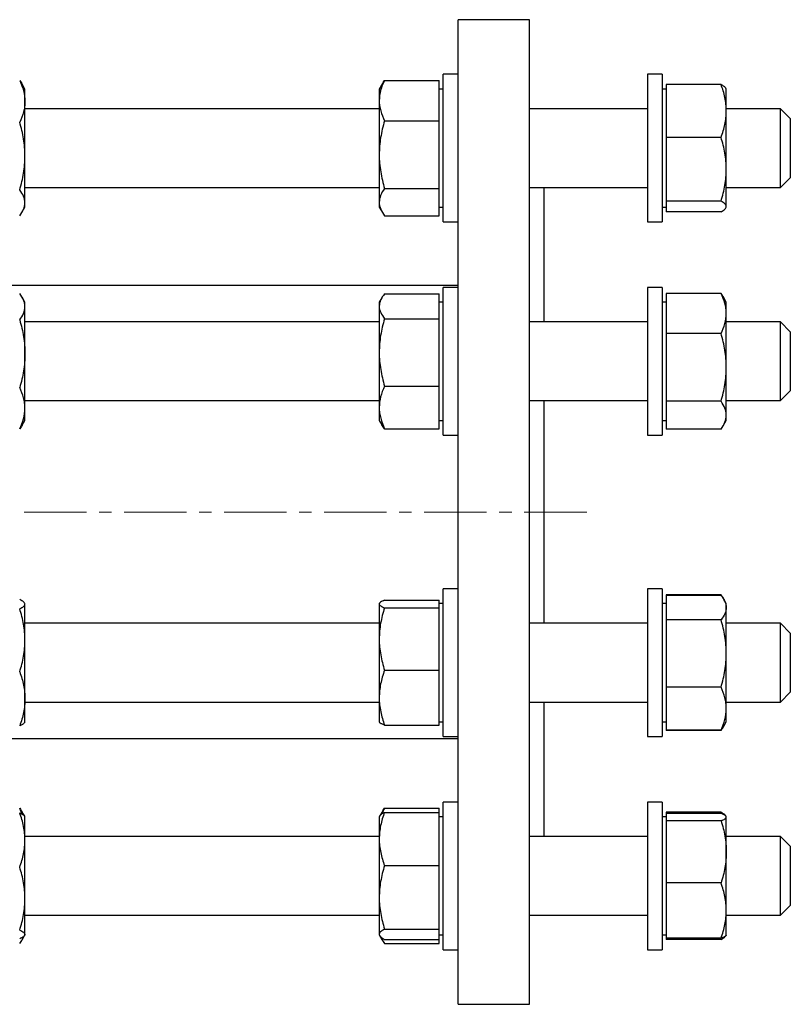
# Model space of a CAD drawing. Header units: millimetres. Extents: x 51 to 706, y 48 to 710.
# Tile 5 of 5: x 550 to 706, y 498 to 698. Entities that reach past the tile are written whole.
import ezdxf

# ---------------------------------------------------------------- set-up
doc = ezdxf.new("R2010")
doc.units = ezdxf.units.MM
doc.linetypes.add('CENTERX2', pattern=[20.32, 12.7, -2.54, 2.54, -2.54])
doc.layers.add('FORMAT', color=7, linetype='Continuous')

msp = doc.modelspace()

# ---------------------------------------------------------------- linework, layer by layer
at = {"color": 7, "linetype": 'Continuous', "lineweight": 25}
for p, q in [((653.4, 698.38), (638.9, 698.38)), ((638.9, 598.38), (638.9, 698.38)), ((653.4, 598.38), (653.4, 698.38)), ((623.97, 686.06), (635.1, 686.06)), ((635.1, 681.95), (635.1, 686.06)), ((638.9, 687.29), (635.9, 687.29)), ((635.9, 657.29), (635.9, 687.29)), ((680.4, 687.29), (677.4, 687.29)), ((677.4, 687.29), (677.4, 661.35)), ((680.4, 687.29), (680.4, 661.35)), ((550.94, 684.29), (550.37, 685.26)), ((550.94, 681.79), (550.94, 684.29)), ((623.53, 685.39), (622.9, 684.29)), ((622.9, 684.29), (622.9, 681.95)), ((635.9, 684.29), (635.1, 684.29)), ((681.2, 684.29), (680.4, 684.29)), ((681.2, 685.23), (681.2, 679.85)), ((692.33, 685.23), (681.2, 685.23)), ((693.4, 684.29), (693.31, 684.44)), ((693.4, 679.85), (693.4, 684.29)), ((550.94, 670.68), (550.94, 681.79)), ((622.9, 680.29), (550.94, 680.29)), ((622.9, 681.95), (622.9, 670.96)), ((635.1, 677.84), (635.1, 681.95)), ((677.4, 680.29), (653.4, 680.29)), ((704.4, 680.29), (693.4, 680.29)), ((706.4, 678.29), (704.4, 680.29)), ((704.4, 664.29), (704.4, 680.29)), ((681.2, 679.85), (681.2, 674.46)), ((693.4, 667.99), (693.4, 679.85)), ((706.4, 678.29), (706.4, 666.29)), ((623.97, 677.84), (635.1, 677.84)), ((635.1, 670.96), (635.1, 677.84)), ((692.33, 674.46), (681.2, 674.46)), ((681.2, 674.46), (681.2, 667.99)), ((550.94, 661.19), (550.94, 670.68)), ((622.9, 670.96), (622.9, 661.3)), ((635.1, 664.07), (635.1, 670.96)), ((681.2, 667.99), (681.2, 661.53)), ((693.4, 660.44), (693.4, 667.99)), ((704.4, 664.29), (706.4, 666.29)), ((550.94, 664.29), (622.9, 664.29)), ((623.97, 664.07), (635.1, 664.07)), ((635.1, 661.3), (635.1, 664.07)), ((653.4, 664.29), (677.4, 664.29)), ((656.4, 637), (656.4, 664.29)), ((693.4, 664.29), (704.4, 664.29)), ((550.37, 659.32), (550.94, 660.29)), ((550.94, 660.29), (550.94, 661.19)), ((622.9, 661.3), (622.9, 660.29)), ((622.9, 660.29), (623.53, 659.19)), ((635.1, 658.52), (635.1, 661.3)), ((635.1, 660.29), (635.9, 660.29)), ((677.4, 661.35), (677.4, 657.29)), ((680.4, 661.35), (680.4, 657.29)), ((680.4, 660.29), (681.2, 660.29)), ((692.33, 661.53), (681.2, 661.53)), ((681.2, 661.53), (681.2, 660.44)), ((681.2, 660.44), (681.2, 659.35)), ((693.31, 660.14), (693.4, 660.29)), ((693.4, 660.29), (693.4, 660.44)), ((623.97, 658.52), (635.1, 658.52)), ((692.33, 659.35), (681.2, 659.35)), ((635.9, 657.29), (638.9, 657.29)), ((677.4, 657.29), (680.4, 657.29)), ((638.9, 644.38), (534.94, 644.38)), ((550.94, 641), (550.35, 642)), ((623.97, 642.7), (635.1, 642.7)), ((635.1, 640.17), (635.1, 642.7)), ((638.9, 644), (635.9, 644)), ((635.9, 614), (635.9, 644)), ((680.4, 644), (677.4, 644)), ((677.4, 644), (677.4, 614)), ((680.4, 644), (680.4, 614)), ((681.2, 642.78), (681.2, 638.71)), ((692.33, 642.78), (681.2, 642.78)), ((693.4, 641), (692.74, 642.14)), ((550.94, 640.07), (550.94, 641)), ((550.94, 630.52), (550.94, 640.07)), ((623.41, 641.88), (622.9, 641)), ((622.9, 641), (622.9, 640.17)), ((622.9, 640.17), (622.9, 630.79)), ((635.9, 641), (635.1, 641)), ((635.1, 637.64), (635.1, 640.17)), ((681.2, 641), (680.4, 641)), ((693.4, 638.71), (693.4, 641)), ((681.2, 638.71), (681.2, 634.64)), ((693.4, 627.75), (693.4, 638.71)), ((622.9, 637), (550.94, 637)), ((623.97, 637.64), (635.1, 637.64)), ((635.1, 630.79), (635.1, 637.64)), ((677.4, 637), (653.4, 637)), ((704.4, 637), (693.4, 637)), ((706.4, 635), (704.4, 637)), ((704.4, 621), (704.4, 637)), ((681.2, 634.64), (681.2, 627.75)), ((692.33, 634.64), (681.2, 634.64)), ((706.4, 635), (706.4, 623)), ((550.94, 619.45), (550.94, 630.52)), ((622.9, 630.79), (622.9, 619.62)), ((635.1, 623.94), (635.1, 630.79)), ((681.2, 627.75), (681.2, 620.86)), ((693.4, 618.03), (693.4, 627.75)), ((623.97, 623.94), (635.1, 623.94)), ((635.1, 619.62), (635.1, 623.94)), ((704.4, 621), (706.4, 623)), ((550.94, 621), (622.9, 621)), ((653.4, 621), (677.4, 621)), ((656.4, 598.38), (656.4, 621)), ((692.33, 620.86), (681.2, 620.86)), ((681.2, 620.86), (681.2, 618.03)), ((693.4, 621), (704.4, 621)), ((550.94, 617), (550.94, 619.45)), ((622.9, 619.62), (622.9, 617)), ((635.1, 615.3), (635.1, 619.62)), ((681.2, 618.03), (681.2, 615.21)), ((693.4, 617), (693.4, 618.03)), ((550.35, 615.99), (550.94, 617)), ((622.9, 617), (623.41, 616.11)), ((635.1, 617), (635.9, 617)), ((680.4, 617), (681.2, 617)), ((692.74, 615.86), (693.4, 617)), ((623.97, 615.3), (635.1, 615.3)), ((692.33, 615.21), (681.2, 615.21)), ((635.9, 614), (638.9, 614)), ((677.4, 614), (680.4, 614)), ((638.9, 498.38), (638.9, 598.38)), ((653.4, 498.38), (653.4, 598.38)), ((656.4, 575.77), (656.4, 598.38)), ((638.9, 582.77), (635.9, 582.77)), ((635.9, 578.75), (635.9, 582.77)), ((680.4, 582.77), (677.4, 582.77)), ((677.4, 582.77), (677.4, 552.77)), ((680.4, 582.77), (680.4, 552.77)), ((623.97, 580.46), (635.1, 580.46)), ((635.1, 579.69), (635.1, 580.46)), ((681.2, 581.55), (681.2, 581.45)), ((692.33, 581.55), (681.2, 581.55)), ((681.2, 581.45), (681.2, 578.97)), ((692.33, 581.45), (681.2, 581.45)), ((692.44, 581.31), (692.33, 581.55)), ((693.4, 579.77), (692.91, 580.62)), ((550.94, 579.77), (550.87, 579.88)), ((550.94, 579.66), (550.94, 579.77)), ((550.94, 572.32), (550.94, 579.66)), ((622.94, 579.84), (622.9, 579.77)), ((622.9, 579.77), (622.9, 579.69)), ((622.9, 579.69), (622.9, 572.57)), ((623.97, 578.92), (635.1, 578.92)), ((635.9, 579.77), (635.1, 579.77)), ((635.1, 578.92), (635.1, 579.69)), ((635.1, 572.57), (635.1, 578.92)), ((635.9, 552.77), (635.9, 578.75)), ((681.2, 579.77), (680.4, 579.77)), ((681.2, 578.97), (681.2, 576.49)), ((693.4, 578.97), (693.4, 579.77)), ((693.4, 569.65), (693.4, 578.97)), ((681.2, 576.49), (681.2, 569.65)), ((692.33, 576.49), (681.2, 576.49)), ((622.9, 575.77), (550.94, 575.77)), ((677.4, 575.77), (653.4, 575.77)), ((704.4, 575.77), (693.4, 575.77)), ((706.4, 573.77), (704.4, 575.77)), ((704.4, 559.77), (704.4, 575.77)), ((550.94, 560.43), (550.94, 572.32)), ((622.9, 572.57), (622.9, 560.65)), ((635.1, 566.23), (635.1, 572.57)), ((706.4, 573.77), (706.4, 561.77)), ((681.2, 569.65), (681.2, 562.81)), ((693.4, 558.44), (693.4, 569.65)), ((623.97, 566.23), (635.1, 566.23)), ((635.1, 560.65), (635.1, 566.23)), ((692.33, 562.81), (681.2, 562.81)), ((681.2, 562.81), (681.2, 558.44)), ((550.94, 555.77), (550.94, 560.43)), ((622.9, 560.65), (622.9, 555.77)), ((635.1, 555.07), (635.1, 560.65)), ((704.4, 559.77), (706.4, 561.77)), ((550.94, 559.77), (622.9, 559.77)), ((653.4, 559.77), (677.4, 559.77)), ((656.4, 532.47), (656.4, 559.77)), ((681.2, 558.44), (681.2, 554.08)), ((693.4, 559.77), (704.4, 559.77)), ((693.4, 555.77), (693.4, 558.44)), ((550.87, 555.66), (550.94, 555.77)), ((622.9, 555.77), (622.94, 555.69)), ((623.97, 555.07), (635.1, 555.07)), ((635.1, 555.77), (635.9, 555.77)), ((680.4, 555.77), (681.2, 555.77)), ((692.33, 554.08), (681.2, 554.08)), ((681.2, 554.08), (681.2, 553.98)), ((692.74, 554.63), (692.91, 554.91)), ((692.91, 554.91), (693.4, 555.77)), ((534.94, 552.38), (638.9, 552.38)), ((635.9, 552.77), (638.9, 552.77)), ((677.4, 552.77), (680.4, 552.77)), ((692.33, 553.98), (681.2, 553.98)), ((623.97, 538.24), (635.1, 538.24)), ((635.1, 537.37), (635.1, 538.24)), ((638.9, 539.47), (635.9, 539.47)), ((635.9, 525.01), (635.9, 539.47)), ((680.4, 539.47), (677.4, 539.47)), ((677.4, 539.47), (677.4, 509.47)), ((680.4, 539.47), (680.4, 509.47)), ((550.88, 536.57), (550.37, 537.44)), ((550.94, 536.47), (550.88, 536.57)), ((550.94, 531.74), (550.94, 536.47)), ((622.98, 536.61), (622.9, 536.47)), ((622.9, 536.47), (622.9, 531.96)), ((623.53, 537.57), (622.98, 536.61)), ((623.97, 537.37), (635.1, 537.37)), ((635.1, 531.96), (635.1, 537.37)), ((635.9, 536.47), (635.1, 536.47)), ((681.2, 536.47), (680.4, 536.47)), ((681.2, 537.41), (681.2, 537.13)), ((692.33, 537.41), (681.2, 537.41)), ((681.2, 537.13), (681.2, 536.41)), ((692.33, 537.13), (681.2, 537.13)), ((681.2, 536.41), (681.2, 535.68)), ((692.44, 537.08), (692.33, 537.41)), ((693.35, 536.55), (693.31, 536.62)), ((693.4, 536.47), (693.36, 536.54)), ((693.4, 536.41), (693.4, 536.47)), ((693.4, 529.36), (693.4, 536.41)), ((681.2, 535.68), (681.2, 529.36)), ((692.33, 535.68), (681.2, 535.68)), ((622.9, 532.47), (550.94, 532.47)), ((677.4, 532.47), (653.4, 532.47)), ((704.4, 532.47), (693.4, 532.47)), ((706.4, 530.47), (704.4, 532.47)), ((704.4, 516.47), (704.4, 532.47)), ((550.94, 519.84), (550.94, 531.74)), ((622.9, 531.96), (622.9, 520.1)), ((635.1, 526.55), (635.1, 531.96)), ((706.4, 530.47), (706.4, 518.47)), ((681.2, 529.36), (681.2, 523.03)), ((693.4, 517.42), (693.4, 529.36)), ((623.97, 526.55), (635.1, 526.55)), ((635.1, 520.1), (635.1, 526.55)), ((635.9, 509.47), (635.9, 525.01)), ((692.33, 523.03), (681.2, 523.03)), ((681.2, 523.03), (681.2, 517.42)), ((622.9, 520.1), (622.9, 512.61)), ((635.1, 513.64), (635.1, 520.1)), ((550.94, 512.57), (550.94, 519.84)), ((704.4, 516.47), (706.4, 518.47)), ((550.94, 516.47), (622.9, 516.47)), ((653.4, 516.47), (677.4, 516.47)), ((681.2, 517.42), (681.2, 511.81)), ((693.4, 512.47), (693.4, 517.42)), ((693.4, 516.47), (704.4, 516.47)), ((550.37, 511.5), (550.86, 512.35)), ((550.88, 512.37), (550.94, 512.47)), ((550.94, 512.47), (550.94, 512.57)), ((622.9, 512.61), (622.9, 512.47)), ((622.9, 512.47), (622.98, 512.33)), ((622.98, 512.33), (623.53, 511.37)), ((623.97, 513.64), (635.1, 513.64)), ((635.1, 512.61), (635.1, 513.64)), ((635.1, 511.57), (635.1, 512.61)), ((635.1, 512.47), (635.9, 512.47)), ((680.4, 512.47), (681.2, 512.47)), ((693.31, 512.32), (693.36, 512.4)), ((693.36, 512.4), (693.4, 512.47)), ((623.97, 511.57), (635.1, 511.57)), ((623.97, 510.7), (635.1, 510.7)), ((635.1, 510.7), (635.1, 511.57)), ((692.33, 511.81), (681.2, 511.81)), ((681.2, 511.81), (681.2, 511.53)), ((692.33, 511.53), (681.2, 511.53)), ((635.9, 509.47), (638.9, 509.47)), ((677.4, 509.47), (680.4, 509.47)), ((638.9, 498.38), (653.4, 498.38))]:
    msp.add_line(p, q, dxfattribs=at)
for points, knots in [([(549.86, 686.02), (550.19, 685.33), (550.46, 684.63), (550.83, 683.21), (550.94, 682.5), (550.94, 681.79)], [0, 0, 0, 0, 0.5, 0.5, 1, 1, 1, 1]), ([(549.86, 686.02), (549.97, 685.88), (550.16, 685.63), (550.31, 685.37), (550.37, 685.26)], [0, 0, 0, 0, 0.56101, 1, 1, 1, 1]), ([(623.97, 686.06), (623.65, 685.39), (623.37, 684.71), (623, 683.34), (622.9, 682.65), (622.9, 681.95)], [0, 0, 0, 0, 0.5, 0.5, 1, 1, 1, 1]), ([(623.54, 685.39), (623.58, 685.47), (623.71, 685.7), (623.87, 685.92), (623.97, 686.06)], [0, 0, 0, 0, 0.36628, 1, 1, 1, 1]), ([(693.4, 679.85), (693.4, 680.3), (693.37, 680.76), (693.28, 681.67), (693.2, 682.12), (692.92, 683.47), (692.65, 684.35), (692.33, 685.23)], [0, 0, 0, 0, 0.25, 0.25, 0.5, 0.5, 1, 1, 1, 1]), ([(692.33, 685.23), (692.43, 685.17), (692.64, 685.05), (692.9, 684.88), (693.11, 684.7), (693.25, 684.55), (693.29, 684.47), (693.3, 684.44)], [0, 0, 0, 0, 0.226599, 0.453262, 0.679807, 0.910631, 1, 1, 1, 1]), ([(550.94, 681.79), (550.94, 681.43), (550.91, 681.07), (550.81, 680.35), (550.74, 679.99), (550.46, 678.93), (550.19, 678.23), (549.86, 677.55)], [0, 0, 0, 0, 0.25, 0.25, 0.5, 0.5, 1, 1, 1, 1]), ([(622.9, 681.95), (622.9, 681.6), (622.92, 681.26), (623.02, 680.56), (623.1, 680.21), (623.38, 679.18), (623.65, 678.51), (623.97, 677.84)], [0, 0, 0, 0, 0.25, 0.25, 0.5, 0.5, 1, 1, 1, 1]), ([(692.33, 674.46), (692.65, 675.34), (692.92, 676.23), (693.3, 678.02), (693.4, 678.93), (693.4, 679.85)], [0, 0, 0, 0, 0.5, 0.5, 1, 1, 1, 1]), ([(550.94, 670.68), (550.94, 671.27), (550.91, 671.85), (550.81, 673.01), (550.74, 673.58), (550.46, 675.3), (550.19, 676.43), (549.86, 677.55)], [0, 0, 0, 0, 0.25, 0.25, 0.5, 0.5, 1, 1, 1, 1]), ([(623.97, 677.84), (623.64, 676.72), (623.37, 675.58), (623, 673.29), (622.9, 672.13), (622.9, 670.96)], [0, 0, 0, 0, 0.5, 0.5, 1, 1, 1, 1]), ([(693.4, 667.99), (693.4, 668.54), (693.37, 669.09), (693.28, 670.19), (693.2, 670.74), (692.92, 672.36), (692.65, 673.42), (692.33, 674.46)], [0, 0, 0, 0, 0.25, 0.25, 0.5, 0.5, 1, 1, 1, 1]), ([(549.86, 663.82), (550.19, 664.94), (550.46, 666.07), (550.83, 668.36), (550.94, 669.51), (550.94, 670.68)], [0, 0, 0, 0, 0.5, 0.5, 1, 1, 1, 1]), ([(622.9, 670.96), (622.9, 670.37), (622.92, 669.79), (623.02, 668.63), (623.1, 668.05), (623.38, 666.33), (623.64, 665.2), (623.97, 664.07)], [0, 0, 0, 0, 0.25, 0.25, 0.5, 0.5, 1, 1, 1, 1]), ([(692.33, 661.53), (692.65, 662.58), (692.93, 663.66), (693.3, 665.82), (693.4, 666.9), (693.4, 667.99)], [0, 0, 0, 0, 0.5, 0.5, 1, 1, 1, 1]), ([(623.97, 664.07), (623.64, 663.62), (623.37, 663.16), (623, 662.24), (622.9, 661.77), (622.9, 661.3)], [0, 0, 0, 0, 0.5, 0.5, 1, 1, 1, 1]), ([(550.94, 661.19), (550.94, 661.41), (550.91, 661.64), (550.81, 662.08), (550.74, 662.3), (550.46, 662.96), (550.19, 663.39), (549.86, 663.82)], [0, 0, 0, 0, 0.25, 0.25, 0.5, 0.5, 1, 1, 1, 1]), ([(549.86, 658.56), (550.19, 658.99), (550.46, 659.42), (550.83, 660.3), (550.94, 660.74), (550.94, 661.19)], [0, 0, 0, 0, 0.5, 0.5, 1, 1, 1, 1]), ([(622.9, 661.3), (622.9, 661.06), (622.92, 660.82), (623.02, 660.36), (623.1, 660.12), (623.38, 659.43), (623.64, 658.97), (623.97, 658.52)], [0, 0, 0, 0, 0.25, 0.25, 0.5, 0.5, 1, 1, 1, 1]), ([(693.4, 660.44), (693.4, 660.53), (693.37, 660.62), (693.28, 660.81), (693.2, 660.9), (692.92, 661.17), (692.65, 661.35), (692.33, 661.53)], [0, 0, 0, 0, 0.25, 0.25, 0.5, 0.5, 1, 1, 1, 1]), ([(692.33, 659.35), (692.65, 659.53), (692.92, 659.71), (693.3, 660.07), (693.4, 660.25), (693.4, 660.44)], [0, 0, 0, 0, 0.5, 0.5, 1, 1, 1, 1]), ([(550.94, 640.07), (550.94, 640.29), (550.91, 640.52), (550.81, 640.97), (550.74, 641.2), (550.46, 641.86), (550.19, 642.3), (549.86, 642.74)], [0, 0, 0, 0, 0.25, 0.25, 0.5, 0.5, 1, 1, 1, 1]), ([(623.97, 642.7), (623.64, 642.28), (623.37, 641.87), (623, 641.02), (622.9, 640.6), (622.9, 640.17)], [0, 0, 0, 0, 0.5, 0.5, 1, 1, 1, 1]), ([(693.4, 638.71), (693.4, 639.05), (693.37, 639.4), (693.28, 640.09), (693.2, 640.43), (692.92, 641.44), (692.65, 642.11), (692.33, 642.78)], [0, 0, 0, 0, 0.25, 0.25, 0.5, 0.5, 1, 1, 1, 1]), ([(692.33, 642.78), (692.44, 642.61), (692.59, 642.4), (692.71, 642.18), (692.74, 642.13)], [0, 0, 0, 0, 0.784863, 1, 1, 1, 1]), ([(549.86, 637.39), (550.19, 637.83), (550.46, 638.27), (550.83, 639.16), (550.94, 639.61), (550.94, 640.07)], [0, 0, 0, 0, 0.5, 0.5, 1, 1, 1, 1]), ([(622.9, 640.17), (622.9, 639.96), (622.92, 639.74), (623.02, 639.31), (623.1, 639.1), (623.38, 638.47), (623.64, 638.06), (623.97, 637.64)], [0, 0, 0, 0, 0.25, 0.25, 0.5, 0.5, 1, 1, 1, 1]), ([(692.33, 634.64), (692.65, 635.3), (692.92, 635.97), (693.3, 637.33), (693.4, 638.01), (693.4, 638.71)], [0, 0, 0, 0, 0.5, 0.5, 1, 1, 1, 1]), ([(549.86, 637.39), (550.19, 636.27), (550.46, 635.13), (550.83, 632.84), (550.94, 631.68), (550.94, 630.52)], [0, 0, 0, 0, 0.5, 0.5, 1, 1, 1, 1]), ([(623.97, 637.64), (623.65, 636.53), (623.37, 635.39), (623, 633.1), (622.9, 631.95), (622.9, 630.79)], [0, 0, 0, 0, 0.5, 0.5, 1, 1, 1, 1]), ([(693.4, 627.75), (693.4, 628.33), (693.37, 628.92), (693.28, 630.08), (693.2, 630.66), (692.92, 632.38), (692.65, 633.51), (692.33, 634.64)], [0, 0, 0, 0, 0.25, 0.25, 0.5, 0.5, 1, 1, 1, 1]), ([(550.94, 630.52), (550.94, 629.94), (550.91, 629.36), (550.81, 628.19), (550.74, 627.61), (550.46, 625.89), (550.19, 624.76), (549.86, 623.65)], [0, 0, 0, 0, 0.25, 0.25, 0.5, 0.5, 1, 1, 1, 1]), ([(622.9, 630.79), (622.9, 630.21), (622.92, 629.63), (623.02, 628.47), (623.1, 627.89), (623.38, 626.17), (623.65, 625.05), (623.97, 623.94)], [0, 0, 0, 0, 0.25, 0.25, 0.5, 0.5, 1, 1, 1, 1]), ([(692.33, 620.86), (692.65, 621.98), (692.92, 623.12), (693.3, 625.41), (693.4, 626.57), (693.4, 627.75)], [0, 0, 0, 0, 0.5, 0.5, 1, 1, 1, 1]), ([(550.94, 619.45), (550.94, 619.81), (550.91, 620.16), (550.81, 620.87), (550.74, 621.22), (550.46, 622.27), (550.19, 622.96), (549.86, 623.65)], [0, 0, 0, 0, 0.25, 0.25, 0.5, 0.5, 1, 1, 1, 1]), ([(623.97, 623.94), (623.64, 623.24), (623.37, 622.52), (623, 621.08), (622.9, 620.36), (622.9, 619.62)], [0, 0, 0, 0, 0.5, 0.5, 1, 1, 1, 1]), ([(693.4, 618.03), (693.4, 618.27), (693.37, 618.51), (693.28, 618.99), (693.2, 619.23), (692.92, 619.94), (692.65, 620.4), (692.33, 620.86)], [0, 0, 0, 0, 0.25, 0.25, 0.5, 0.5, 1, 1, 1, 1]), ([(549.86, 615.25), (550.19, 615.94), (550.46, 616.63), (550.83, 618.03), (550.94, 618.73), (550.94, 619.45)], [0, 0, 0, 0, 0.5, 0.5, 1, 1, 1, 1]), ([(622.9, 619.62), (622.9, 619.25), (622.92, 618.88), (623.02, 618.15), (623.1, 617.79), (623.38, 616.71), (623.64, 616), (623.97, 615.3)], [0, 0, 0, 0, 0.25, 0.25, 0.5, 0.5, 1, 1, 1, 1]), ([(692.33, 615.21), (692.65, 615.67), (692.93, 616.14), (693.3, 617.08), (693.4, 617.56), (693.4, 618.03)], [0, 0, 0, 0, 0.5, 0.5, 1, 1, 1, 1]), ([(623.97, 615.3), (623.87, 615.43), (623.66, 615.7), (623.49, 615.97), (623.41, 616.11)], [0, 0, 0, 0, 0.504991, 1, 1, 1, 1]), ([(550.35, 615.99), (550.29, 615.88), (550.14, 615.63), (549.96, 615.39), (549.86, 615.25)], [0, 0, 0, 0, 0.441648, 1, 1, 1, 1]), ([(550.94, 579.66), (550.94, 579.74), (550.91, 579.82), (550.81, 579.97), (550.74, 580.05), (550.46, 580.28), (550.19, 580.43), (549.86, 580.59)], [0, 0, 0, 0, 0.25, 0.25, 0.5, 0.5, 1, 1, 1, 1]), ([(623.97, 580.46), (623.64, 580.34), (623.37, 580.21), (623, 579.95), (622.9, 579.82), (622.9, 579.69)], [0, 0, 0, 0, 0.5, 0.5, 1, 1, 1, 1]), ([(692.33, 581.55), (692.41, 581.43), (692.56, 581.22), (692.68, 581), (692.74, 580.9)], [0, 0, 0, 0, 0.55365, 1, 1, 1, 1]), ([(692.33, 581.45), (692.65, 581.05), (692.93, 580.63), (693.3, 579.81), (693.4, 579.39), (693.4, 578.97)], [0, 0, 0, 0, 0.5, 0.5, 1, 1, 1, 1]), ([(549.86, 578.73), (550.19, 578.88), (550.46, 579.03), (550.83, 579.34), (550.94, 579.5), (550.94, 579.66)], [0, 0, 0, 0, 0.5, 0.5, 1, 1, 1, 1]), ([(550.94, 572.32), (550.94, 572.86), (550.91, 573.41), (550.81, 574.49), (550.74, 575.03), (550.46, 576.63), (550.19, 577.68), (549.86, 578.73)], [0, 0, 0, 0, 0.25, 0.25, 0.5, 0.5, 1, 1, 1, 1]), ([(622.9, 579.69), (622.9, 579.63), (622.92, 579.56), (623.02, 579.43), (623.1, 579.37), (623.38, 579.17), (623.64, 579.05), (623.97, 578.92)], [0, 0, 0, 0, 0.25, 0.25, 0.5, 0.5, 1, 1, 1, 1]), ([(623.97, 578.92), (623.64, 577.88), (623.37, 576.84), (623, 574.72), (622.9, 573.66), (622.9, 572.57)], [0, 0, 0, 0, 0.5, 0.5, 1, 1, 1, 1]), ([(693.4, 578.97), (693.4, 578.76), (693.37, 578.55), (693.28, 578.13), (693.2, 577.92), (692.92, 577.3), (692.65, 576.89), (692.33, 576.49)], [0, 0, 0, 0, 0.25, 0.25, 0.5, 0.5, 1, 1, 1, 1]), ([(693.4, 569.65), (693.4, 570.23), (693.37, 570.81), (693.28, 571.97), (693.2, 572.54), (692.92, 574.25), (692.65, 575.37), (692.33, 576.49)], [0, 0, 0, 0, 0.25, 0.25, 0.5, 0.5, 1, 1, 1, 1]), ([(549.86, 565.91), (550.19, 566.96), (550.46, 568.01), (550.83, 570.15), (550.94, 571.23), (550.94, 572.32)], [0, 0, 0, 0, 0.5, 0.5, 1, 1, 1, 1]), ([(622.9, 572.57), (622.9, 572.04), (622.92, 571.49), (623.02, 570.42), (623.1, 569.89), (623.38, 568.31), (623.64, 567.26), (623.97, 566.23)], [0, 0, 0, 0, 0.25, 0.25, 0.5, 0.5, 1, 1, 1, 1]), ([(692.33, 562.81), (692.65, 563.92), (692.92, 565.05), (693.3, 567.33), (693.4, 568.48), (693.4, 569.65)], [0, 0, 0, 0, 0.5, 0.5, 1, 1, 1, 1]), ([(623.97, 566.23), (623.65, 565.32), (623.37, 564.39), (623, 562.53), (622.9, 561.59), (622.9, 560.65)], [0, 0, 0, 0, 0.5, 0.5, 1, 1, 1, 1]), ([(549.86, 565.91), (550.19, 565.02), (550.46, 564.1), (550.83, 562.27), (550.94, 561.35), (550.94, 560.43)], [0, 0, 0, 0, 0.5, 0.5, 1, 1, 1, 1]), ([(693.4, 558.44), (693.4, 558.81), (693.37, 559.19), (693.28, 559.92), (693.2, 560.29), (692.92, 561.38), (692.65, 562.09), (692.33, 562.81)], [0, 0, 0, 0, 0.25, 0.25, 0.5, 0.5, 1, 1, 1, 1]), ([(550.94, 560.43), (550.94, 559.96), (550.91, 559.5), (550.81, 558.57), (550.74, 558.1), (550.46, 556.73), (550.19, 555.83), (549.86, 554.95)], [0, 0, 0, 0, 0.25, 0.25, 0.5, 0.5, 1, 1, 1, 1]), ([(622.9, 560.65), (622.9, 560.18), (622.92, 559.7), (623.02, 558.75), (623.1, 558.28), (623.38, 556.89), (623.65, 555.97), (623.97, 555.07)], [0, 0, 0, 0, 0.25, 0.25, 0.5, 0.5, 1, 1, 1, 1]), ([(692.33, 554.08), (692.65, 554.79), (692.92, 555.51), (693.3, 556.97), (693.4, 557.7), (693.4, 558.44)], [0, 0, 0, 0, 0.5, 0.5, 1, 1, 1, 1]), ([(550.87, 555.66), (550.84, 555.61), (550.78, 555.52), (550.62, 555.38), (550.41, 555.23), (550.16, 555.09), (549.96, 554.99), (549.86, 554.95)], [0, 0, 0, 0, 0.190334, 0.390011, 0.593297, 0.796674, 1, 1, 1, 1]), ([(623.97, 555.07), (623.87, 555.11), (623.66, 555.19), (623.4, 555.32), (623.18, 555.45), (623.03, 555.57), (622.97, 555.65), (622.95, 555.69)], [0, 0, 0, 0, 0.204073, 0.408203, 0.612227, 0.820104, 1, 1, 1, 1]), ([(692.9, 554.91), (692.83, 554.79), (692.66, 554.51), (692.44, 554.23), (692.33, 554.08)], [0, 0, 0, 0, 0.4608718, 1, 1, 1, 1]), ([(692.33, 553.98), (692.44, 554.15), (692.63, 554.42), (692.77, 554.69), (692.82, 554.78)], [0, 0, 0, 0, 0.632173, 1, 1, 1, 1]), ([(550.36, 537.01), (550.31, 537.15), (550.16, 537.55), (549.98, 537.95), (549.86, 538.2)], [0, 0, 0, 0, 0.358418, 1, 1, 1, 1]), ([(549.86, 538.2), (549.97, 538.06), (550.16, 537.81), (550.31, 537.55), (550.37, 537.44)], [0, 0, 0, 0, 0.56101, 1, 1, 1, 1]), ([(623.97, 538.24), (623.85, 538), (623.67, 537.61), (623.53, 537.22), (623.48, 537.08)], [0, 0, 0, 0, 0.635923, 1, 1, 1, 1]), ([(623.54, 537.57), (623.58, 537.65), (623.71, 537.88), (623.87, 538.1), (623.97, 538.24)], [0, 0, 0, 0, 0.36628, 1, 1, 1, 1]), ([(550.94, 531.74), (550.94, 532.21), (550.91, 532.68), (550.81, 533.61), (550.74, 534.07), (550.46, 535.45), (550.19, 536.35), (549.86, 537.25)], [0, 0, 0, 0, 0.25, 0.25, 0.5, 0.5, 1, 1, 1, 1]), ([(549.86, 537.25), (549.94, 537.22), (550.11, 537.14), (550.35, 537.01), (550.59, 536.87), (550.76, 536.72), (550.85, 536.62), (550.87, 536.58), (550.87, 536.57)], [0, 0, 0, 0, 0.164539, 0.329202, 0.565466, 0.801706, 0.961139, 1, 1, 1, 1]), ([(623.97, 537.37), (623.64, 536.49), (623.37, 535.6), (623, 533.79), (622.9, 532.88), (622.9, 531.96)], [0, 0, 0, 0, 0.5, 0.5, 1, 1, 1, 1]), ([(622.98, 536.61), (623, 536.65), (623.07, 536.75), (623.24, 536.92), (623.48, 537.09), (623.73, 537.24), (623.89, 537.33), (623.97, 537.37)], [0, 0, 0, 0, 0.148423, 0.400675, 0.652955, 0.826406, 1, 1, 1, 1]), ([(692.33, 537.41), (692.43, 537.35), (692.64, 537.23), (692.9, 537.06), (693.11, 536.88), (693.25, 536.73), (693.29, 536.64), (693.3, 536.62)], [0, 0, 0, 0, 0.226599, 0.453262, 0.679807, 0.910631, 1, 1, 1, 1]), ([(693.4, 536.41), (693.4, 536.47), (693.37, 536.53), (693.28, 536.65), (693.2, 536.71), (692.92, 536.89), (692.65, 537.01), (692.33, 537.13)], [0, 0, 0, 0, 0.25, 0.25, 0.5, 0.5, 1, 1, 1, 1]), ([(692.33, 535.68), (692.65, 535.8), (692.92, 535.92), (693.3, 536.16), (693.4, 536.28), (693.4, 536.41)], [0, 0, 0, 0, 0.5, 0.5, 1, 1, 1, 1]), ([(692.33, 535.68), (692.65, 534.65), (692.93, 533.6), (693.3, 531.49), (693.4, 530.42), (693.4, 529.36)], [0, 0, 0, 0, 0.5, 0.5, 1, 1, 1, 1]), ([(549.86, 526.23), (550.19, 527.13), (550.46, 528.04), (550.83, 529.88), (550.94, 530.8), (550.94, 531.74)], [0, 0, 0, 0, 0.5, 0.5, 1, 1, 1, 1]), ([(622.9, 531.96), (622.9, 531.5), (622.92, 531.04), (623.02, 530.13), (623.1, 529.67), (623.38, 528.32), (623.64, 527.43), (623.97, 526.55)], [0, 0, 0, 0, 0.25, 0.25, 0.5, 0.5, 1, 1, 1, 1]), ([(693.4, 529.36), (693.4, 528.82), (693.37, 528.28), (693.28, 527.21), (693.2, 526.67), (692.92, 525.09), (692.65, 524.05), (692.33, 523.03)], [0, 0, 0, 0, 0.25, 0.25, 0.5, 0.5, 1, 1, 1, 1]), ([(550.94, 519.84), (550.94, 520.38), (550.91, 520.93), (550.81, 522), (550.74, 522.54), (550.46, 524.14), (550.19, 525.19), (549.86, 526.23)], [0, 0, 0, 0, 0.25, 0.25, 0.5, 0.5, 1, 1, 1, 1]), ([(623.97, 526.55), (623.64, 525.49), (623.37, 524.43), (623, 522.28), (622.9, 521.19), (622.9, 520.1)], [0, 0, 0, 0, 0.5, 0.5, 1, 1, 1, 1]), ([(693.4, 517.42), (693.4, 517.9), (693.37, 518.37), (693.28, 519.32), (693.2, 519.79), (692.92, 521.19), (692.65, 522.11), (692.33, 523.03)], [0, 0, 0, 0, 0.25, 0.25, 0.5, 0.5, 1, 1, 1, 1]), ([(622.9, 520.1), (622.9, 519.55), (622.92, 519), (623.02, 517.91), (623.1, 517.37), (623.38, 515.76), (623.64, 514.7), (623.97, 513.64)], [0, 0, 0, 0, 0.25, 0.25, 0.5, 0.5, 1, 1, 1, 1]), ([(549.86, 513.45), (550.19, 514.49), (550.46, 515.55), (550.83, 517.68), (550.94, 518.75), (550.94, 519.84)], [0, 0, 0, 0, 0.5, 0.5, 1, 1, 1, 1]), ([(692.33, 511.81), (692.65, 512.73), (692.92, 513.66), (693.3, 515.52), (693.4, 516.47), (693.4, 517.42)], [0, 0, 0, 0, 0.5, 0.5, 1, 1, 1, 1]), ([(549.86, 513.45), (550.19, 513.3), (550.46, 513.16), (550.83, 512.86), (550.94, 512.72), (550.94, 512.57)], [0, 0, 0, 0, 0.5, 0.5, 1, 1, 1, 1]), ([(550.94, 512.57), (550.94, 512.49), (550.91, 512.42), (550.81, 512.27), (550.74, 512.19), (550.46, 511.97), (550.19, 511.83), (549.86, 511.69)], [0, 0, 0, 0, 0.25, 0.25, 0.5, 0.5, 1, 1, 1, 1]), ([(549.86, 510.74), (549.97, 510.88), (550.18, 511.16), (550.43, 511.59), (550.61, 511.92), (550.67, 512.11), (550.69, 512.16)], [0, 0, 0, 0, 0.302923, 0.605933, 0.908784, 1, 1, 1, 1]), ([(623.97, 513.64), (623.65, 513.48), (623.37, 513.3), (623, 512.96), (622.9, 512.78), (622.9, 512.61)], [0, 0, 0, 0, 0.5, 0.5, 1, 1, 1, 1]), ([(622.9, 512.61), (622.9, 512.52), (622.92, 512.43), (623.02, 512.25), (623.1, 512.17), (623.38, 511.91), (623.65, 511.74), (623.97, 511.57)], [0, 0, 0, 0, 0.25, 0.25, 0.5, 0.5, 1, 1, 1, 1]), ([(623.19, 512.09), (623.2, 512.05), (623.26, 511.88), (623.43, 511.55), (623.67, 511.12), (623.87, 510.84), (623.97, 510.7)], [0, 0, 0, 0, 0.071979, 0.381252, 0.690665, 1, 1, 1, 1]), ([(693.36, 512.4), (693.35, 512.39), (693.33, 512.35), (693.24, 512.26), (693.08, 512.15), (692.87, 512.04), (692.62, 511.92), (692.43, 511.85), (692.33, 511.81)], [0, 0, 0, 0, 0.054583, 0.241691, 0.428703, 0.619094, 0.809571, 1, 1, 1, 1]), ([(692.33, 511.53), (692.43, 511.59), (692.64, 511.71), (692.9, 511.89), (693.11, 512.07), (693.26, 512.22), (693.31, 512.32), (693.32, 512.35)], [0, 0, 0, 0, 0.217374, 0.434809, 0.652131, 0.873558, 1, 1, 1, 1])]:
    msp.add_open_spline(points, degree=3, knots=knots, dxfattribs=at)
at = {"layer": 'FORMAT', "linetype": 'CENTERX2', "lineweight": 18}
msp.add_line((665.04, 598.38), (534.94, 598.38), dxfattribs=at)

doc.saveas('drawing.dxf')
